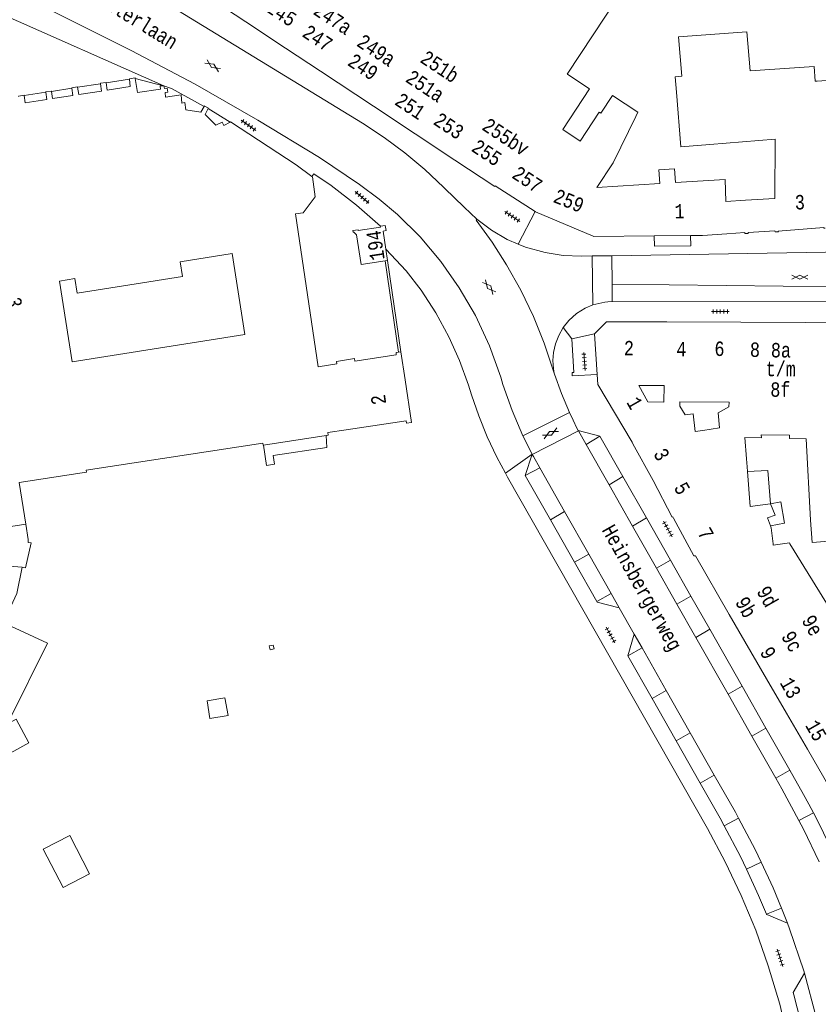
# Model space of a CAD drawing. Header units: metres. Extents: x 196790 to 198335, y 354523 to 356036.
# Tile 59 of 105: x 197660 to 197760, y 354711 to 354833. Entities that reach past the tile are written whole.
import ezdxf

# ---------------------------------------------------------------- set-up
doc = ezdxf.new("R2010")
doc.units = ezdxf.units.M
doc.linetypes.add('DGN Style 2', pattern=[186.027128, 111.616277, -74.410851])
for name, color, linetype, lineweight in [('afdak', 252, 'DGN Style 2', 18), ('betreedbaar trafogebouw tevens pand', 252, 'Continuous', 18), ('bij- of bedrijfsgebouw', 252, 'Continuous', 18), ('functiescheiding', 252, 'Continuous', 18), ('hoofdgebouw', 252, 'Continuous', 18), ('huisnummer BAG', 252, 'Continuous', 18), ('kant asfaltverharding', 252, 'Continuous', 18), ('kant klinkerverharding', 252, 'Continuous', 18), ('kant muur (extern)', 252, 'Continuous', 18), ('kant tegelverharding', 252, 'Continuous', 18), ('kunstwerken', 252, 'Continuous', 18), ('raster', 252, 'Continuous', 18), ('straatnaam', 252, 'Continuous', 18), ('tuinhuis', 252, 'DGN Style 2', 18), ('verh asfaltsymbool', 2, 'Continuous', 0), ('verh tegelsymbool', 2, 'Continuous', 0), ('vlakafsluiter grijs', 252, 'DGN Style 2', 18)]:
    doc.layers.add(name, color=color, linetype=linetype, lineweight=lineweight)
doc.styles.add('Style-Courier New', font='cour.ttf')

# ---------------------------------------------------------------- blocks, each defined once
blk = doc.blocks.new('S612')
at = {"layer": 'verh asfaltsymbool', "color": 252}
for p, q in [((-0.99, -0.26), (0.01, 0.24)), ((0.01, -0.26), (-0.99, 0.24)), ((0.01, 0.24), (1.01, -0.26)), ((1.01, 0.24), (0.01, -0.26))]:
    blk.add_line(p, q, dxfattribs=at)
blk = doc.blocks.new('S642')
at = {"layer": 'verh tegelsymbool', "color": 252}
for p, q in [((-1.12, 0), (1.12, 0)), ((-0.9, -0.25), (-0.9, 0.25)), ((-0.45, -0.25), (-0.45, 0.25)), ((0, -0.25), (0, 0.25)), ((0.45, -0.25), (0.45, 0.25)), ((0.9, -0.25), (0.9, 0.25))]:
    blk.add_line(p, q, dxfattribs=at)

msp = doc.modelspace()

# ---------------------------------------------------------------- linework, layer by layer
at = {"layer": 'afdak', "flags": 128}
for points in [[(197690.715, 354780.293), (197691.093, 354777.749), (197692.078, 354777.913), (197691.941, 354778.99), (197698.633, 354779.997), (197698.537, 354781.478)], [(197751.119, 354777.001), (197753.642, 354777.095), (197753.966, 354772.942)], [(197753.966, 354772.942), (197755.26, 354773.205), (197755.72, 354770.534), (197753.977, 354770.233)], [(197658.648, 354757.929), (197663.764, 354755.565), (197659.076, 354746.113), (197653.982, 354748.538), (197658.648, 354757.929)]]:
    msp.add_lwpolyline(points, dxfattribs=at)
at = {"layer": 'betreedbaar trafogebouw tevens pand'}
for p, q in [((197706.207, 354803.295), (197705.999, 354804.717)), ((197705.889, 354803.247), (197706.207, 354803.295))]:
    msp.add_line(p, q, dxfattribs=at)
at = {"layer": 'betreedbaar trafogebouw tevens pand', "flags": 128}
for points in [[(197705.309, 354807.577), (197705.291, 354807.573), (197705.302, 354807.472), (197702.536, 354807.061), (197702.507, 354807.15), (197701.868, 354807.049), (197701.91, 354806.841), (197702.003, 354806.86), (197702.311, 354806.506), (197702.89, 354802.794), (197705.889, 354803.247)], [(197705.309, 354807.577), (197705.917, 354807.693), (197706.04, 354807.046), (197705.666, 354806.987), (197705.999, 354804.717)]]:
    msp.add_lwpolyline(points, dxfattribs=at)
at = {"layer": 'bij- of bedrijfsgebouw', "flags": 128}
for points in [[(197751.428, 354826.963), (197751.044, 354831.844), (197742.486, 354831.224), (197742.916, 354826.312)], [(197742.257, 354824.326), (197742.1, 354826.208), (197742.916, 354826.312)], [(197742.257, 354824.326), (197742.796, 354817.468), (197746.401, 354817.769)]]:
    msp.add_lwpolyline(points, dxfattribs=at)
at = {"layer": 'functiescheiding'}
for p, q in [((197731.8, 354797.77), (197731.74, 354803.872)), ((197723.084, 354781.44), (197728.901, 354784.358)), ((197730.003, 354782.058), (197724.246, 354779.12)), ((197732.698, 354781.404), (197730.964, 354780.369)), ((197725.181, 354777.46), (197723.376, 354776.5)), ((197733.838, 354775.316), (197735.568, 354776.357)), ((197726.512, 354770.979), (197728.293, 354771.983)), ((197738.499, 354771.204), (197736.76, 354770.182)), ((197731.302, 354766.688), (197729.518, 354765.688)), ((197739.748, 354764.928), (197741.499, 354765.93)), ((197732.32, 354760.755), (197734.096, 354761.77)), ((197742.307, 354760.432), (197744.052, 354761.442)), ((197746.403, 354757.309), (197744.656, 354756.302)), ((197737.949, 354754.99), (197736.174, 354753.986)), ((197739.2, 354748.675), (197740.962, 354749.688)), ((197748.686, 354749.216), (197750.434, 354750.221)), ((197753.407, 354744.994), (197751.666, 354743.98)), ((197743.971, 354744.389), (197742.218, 354743.379)), ((197756.397, 354739.737), (197754.643, 354738.748)), ((197745.227, 354738.098), (197746.972, 354739.104)), ((197749.984, 354733.768), (197748.207, 354732.808)), ((197759.336, 354734.423), (197757.529, 354733.456)), ((197750.972, 354727.404), (197752.811, 354728.274)), ((197755.337, 354722.531), (197753.496, 354721.758))]:
    msp.add_line(p, q, dxfattribs=at)
at = {"layer": 'hoofdgebouw'}
for p, q in [((197684.406, 354835.81), (197688.51, 354833.095)), ((197688.51, 354833.095), (197693.476, 354829.81)), ((197693.476, 354829.81), (197697.831, 354826.928)), ((197697.831, 354826.928), (197704.426, 354822.565)), ((197728.693, 354826.495), (197728.605, 354826.553)), ((197678.174, 354825.083), (197678.292, 354825.098)), ((197704.426, 354822.565), (197709.635, 354819.119)), ((197714.584, 354815.845), (197709.635, 354819.119)), ((197719.629, 354812.633), (197724.613, 354809.401)), ((197740.174, 354812.906), (197732.322, 354812.411)), ((197739.479, 354806.375), (197744.01, 354806.411)), ((197741.06, 354795.644), (197750.287, 354795.608)), ((197750.287, 354795.608), (197758.321, 354795.576)), ((197758.321, 354795.576), (197765.515, 354795.485)), ((197732.368, 354789.071), (197732.022, 354794.157)), ((197707.859, 354791.932), (197707.569, 354791.893)), ((197708.38, 354788.435), (197707.859, 354791.932)), ((197698.537, 354781.478), (197690.715, 354780.293)), ((197744.565, 354781.976), (197745.54, 354782.117)), ((197752.838, 354781.543), (197756.368, 354781.521)), ((197750.999, 354778.562), (197750.795, 354781.213)), ((197758.421, 354781.076), (197758.968, 354770.933)), ((197751.076, 354777.565), (197750.999, 354778.562)), ((197751.119, 354777.001), (197751.076, 354777.565)), ((197751.457, 354772.621), (197751.119, 354777.001)), ((197741.888, 354771.17), (197744.435, 354766.469)), ((197754.081, 354769.949), (197753.977, 354770.233)), ((197754.081, 354769.949), (197754.316, 354767.974)), ((197754.316, 354767.974), (197754.337, 354767.796)), ((197753.503, 354751.119), (197755.977, 354746.859)), ((197755.977, 354746.859), (197758.586, 354742.367)), ((197765.543, 354730.282), (197758.586, 354742.367))]:
    msp.add_line(p, q, dxfattribs=at)
at = {"layer": 'hoofdgebouw', "flags": 128}
for points in [[(197728.605, 354826.553), (197735.023, 354836.285), (197734.988, 354841.012)], [(197766.197, 354834.461), (197769.071, 354826.36), (197759.819, 354825.694)], [(197759.819, 354825.694), (197759.548, 354825.675), (197759.418, 354827.519), (197751.428, 354826.963)], [(197670.361, 354825.354), (197670.352, 354825.415), (197671.065, 354825.519), (197671.072, 354825.472)], [(197671.072, 354825.472), (197671.207, 354824.549), (197674.085, 354825.022), (197673.978, 354825.919)], [(197673.978, 354825.919), (197673.971, 354825.98), (197674.685, 354826.089), (197674.701, 354825.997)], [(197674.701, 354825.997), (197675, 354824.252), (197677.858, 354824.684), (197677.817, 354825.036), (197678.174, 354825.083)], [(197730.238, 354818.194), (197728.049, 354819.632), (197731.393, 354824.722), (197728.693, 354826.495)], [(197660.842, 354823.878), (197660.98, 354822.974), (197663.665, 354823.38), (197663.532, 354824.313)], [(197663.532, 354824.313), (197663.527, 354824.346), (197664.236, 354824.447), (197664.243, 354824.404)], [(197664.243, 354824.404), (197664.388, 354823.505), (197666.915, 354823.876), (197666.796, 354824.801)], [(197666.796, 354824.801), (197666.788, 354824.867), (197667.5, 354824.958), (197667.507, 354824.914)], [(197667.507, 354824.914), (197667.653, 354823.997), (197670.49, 354824.442), (197670.361, 354825.354)], [(197678.292, 354825.098), (197678.35, 354824.758), (197678.699, 354824.8), (197678.796, 354824.322), (197678.453, 354824.252), (197678.492, 354823.692), (197680.419, 354823.956), (197680.526, 354822.949), (197680.912, 354822.997), (197681.034, 354822.097), (197682.898, 354821.818), (197683.291, 354822.528)], [(197660.128, 354823.783), (197660.122, 354823.82), (197660.833, 354823.936), (197660.842, 354823.878)], [(197736.249, 354819.412), (197737.198, 354821.285), (197737.436, 354821.797), (197734.285, 354823.902), (197732.795, 354821.673)], [(197683.291, 354822.528), (197683.325, 354822.589), (197683.851, 354822.306), (197683.822, 354822.25)], [(197683.822, 354822.25), (197683.45, 354821.525), (197684.785, 354820.178), (197685.561, 354820.569), (197685.765, 354820.139), (197686.534, 354820.552)], [(197732.795, 354821.673), (197732.588, 354821.808), (197730.238, 354818.194)], [(197686.534, 354820.552), (197686.602, 354820.589), (197694.806, 354815.223), (197696.751, 354813.79)], [(197732.322, 354812.411), (197734.347, 354815.495), (197736.249, 354819.412)], [(197746.401, 354817.769), (197754.565, 354818.451), (197754.537, 354811.061), (197750.879, 354810.817)], [(197719.629, 354812.633), (197719.57, 354812.546), (197714.584, 354815.845)], [(197740.174, 354812.906), (197740.064, 354814.635), (197742.021, 354814.759), (197742.131, 354813.029)], [(197694.714, 354809.119), (197695.678, 354809.26), (197697.177, 354811.258), (197696.813, 354813.744), (197696.751, 354813.79)], [(197750.879, 354810.817), (197748.39, 354810.651), (197748.34, 354813.421), (197742.131, 354813.029)], [(197707.569, 354791.893), (197707.253, 354791.85), (197707.285, 354791.551), (197702.101, 354790.762), (197702.052, 354791.069), (197699.844, 354790.73), (197699.87, 354790.418), (197697.533, 354790.061), (197694.714, 354809.119)], [(197724.613, 354809.401), (197724.658, 354809.372), (197731.858, 354806.349)], [(197751.214, 354806.795), (197754.535, 354807.01), (197754.568, 354806.877), (197754.962, 354806.889), (197754.959, 354806.959), (197760.634, 354807.437), (197760.648, 354807.329), (197760.81, 354807.34)], [(197731.858, 354806.349), (197731.938, 354806.316), (197739.479, 354806.375)], [(197744.01, 354806.411), (197745.503, 354806.423), (197748.549, 354806.618), (197750.786, 354806.791), (197750.796, 354806.659), (197751.217, 354806.667), (197751.214, 354806.795)], [(197688.388, 354794.06), (197666.85, 354790.659), (197665.257, 354800.745), (197667.156, 354801.044), (197667.445, 354799.214), (197680.616, 354801.294), (197680.322, 354803.159), (197686.79, 354804.181), (197688.388, 354794.06)], [(197732.022, 354794.157), (197733.498, 354795.674), (197741.06, 354795.644)], [(197732.368, 354789.071), (197732.453, 354787.823), (197736.715, 354780.631), (197736.824, 354780.433)], [(197701.035, 354782.201), (197708.524, 354783.311), (197708.574, 354783), (197709.176, 354783.097), (197708.38, 354788.435)], [(197740.685, 354785.625), (197738.686, 354785.693), (197737.532, 354787.738), (197740.702, 354787.726), (197740.685, 354785.625)], [(197745.54, 354782.117), (197747.613, 354782.417), (197747.445, 354784.3), (197748.801, 354785.054), (197748.805, 354785.624), (197742.666, 354785.672), (197742.661, 354785.142), (197743.343, 354784.062), (197744.327, 354784.169), (197744.565, 354781.976)], [(197701.035, 354782.201), (197698.743, 354781.862), (197698.794, 354781.517), (197698.537, 354781.478)], [(197752.838, 354781.543), (197752.845, 354781.189), (197750.795, 354781.213)], [(197756.368, 354781.521), (197756.365, 354781.089), (197758.421, 354781.076)], [(197690.715, 354780.293), (197690.661, 354780.285), (197690.624, 354780.532), (197668.57, 354777.155), (197668.608, 354776.908), (197660.237, 354775.626)], [(197736.824, 354780.433), (197739.349, 354775.859), (197741.698, 354771.276), (197741.801, 354771.33), (197741.888, 354771.17)], [(197765.538, 354778.83), (197765.965, 354768.669), (197759.171, 354768.133), (197758.968, 354770.933)], [(197753.966, 354772.942), (197753.02, 354772.851), (197751.457, 354772.621)], [(197753.977, 354770.233), (197753.621, 354771.207), (197754.56, 354771.551), (197753.966, 354772.942)], [(197760.957, 354760.571), (197756.386, 354767.953), (197756.362, 354768.107), (197754.337, 354767.796)], [(197744.435, 354766.469), (197744.442, 354766.457), (197744.624, 354766.484), (197748.844, 354759.14), (197753.503, 354751.119)]]:
    msp.add_lwpolyline(points, dxfattribs=at)
at = {"layer": 'kant asfaltverharding'}
for p, q in [((197734.163, 354803.902), (197734.204, 354800.353)), ((197734.204, 354800.353), (197734.229, 354798.192)), ((197723.084, 354781.44), (197724.225, 354779.159)), ((197729.975, 354782.112), (197730.003, 354782.058)), ((197730.003, 354782.058), (197730.964, 354780.369)), ((197730.964, 354780.369), (197733.838, 354775.316)), ((197724.225, 354779.159), (197724.246, 354779.12)), ((197728.293, 354771.983), (197725.181, 354777.46)), ((197733.838, 354775.316), (197736.76, 354770.182)), ((197731.302, 354766.688), (197728.293, 354771.983)), ((197736.76, 354770.182), (197739.748, 354764.928)), ((197734.096, 354761.77), (197731.302, 354766.688)), ((197739.748, 354764.928), (197742.307, 354760.432)), ((197735.112, 354759.982), (197734.096, 354761.77)), ((197742.307, 354760.432), (197744.656, 354756.302)), ((197735.112, 354759.982), (197736.986, 354756.684)), ((197736.986, 354756.684), (197737.949, 354754.99)), ((197744.656, 354756.302), (197748.686, 354749.216)), ((197737.949, 354754.99), (197740.962, 354749.688)), ((197740.962, 354749.688), (197743.971, 354744.389)), ((197748.686, 354749.216), (197751.666, 354743.98)), ((197743.971, 354744.389), (197746.972, 354739.104)), ((197751.666, 354743.98), (197754.643, 354738.748)), ((197755.337, 354722.531), (197756.101, 354720.651))]:
    msp.add_line(p, q, dxfattribs=at)
at = {"layer": 'kant asfaltverharding', "flags": 128}
for points in [[(197717.342, 354808.457), (197715.742, 354809.942), (197713.318, 354812.342), (197713.188, 354812.466), (197710.835, 354814.672), (197708.353, 354816.741), (197705.755, 354818.662), (197703.054, 354820.426), (197674.466, 354837.927), (197667.536, 354842.25)], [(197663.474, 354834.858), (197674.214, 354829.496), (197682.193, 354825.284), (197689.997, 354820.796), (197697.709, 354816.145), (197702.71, 354812.786), (197705.128, 354810.979), (197707.456, 354809.057), (197710.274, 354806.244), (197712.838, 354803.197), (197715.147, 354799.914), (197717.158, 354796.44), (197718.913, 354792.667), (197720.323, 354788.753), (197720.6, 354787.859), (197721.731, 354784.607), (197723.084, 354781.44)], [(197727.035, 354789.124), (197725.749, 354793.002), (197724.412, 354796.316), (197722.835, 354799.596), (197721.058, 354802.773), (197719.242, 354805.612), (197717.263, 354808.34), (197717.342, 354808.457)], [(197734.163, 354803.902), (197775.396, 354804.6), (197779.243, 354804.653), (197783.096, 354804.694), (197790.782, 354804.732), (197794.996, 354804.734), (197797.103, 354804.723), (197799.21, 354804.696), (197801.435, 354804.653), (197803.659, 354804.599), (197805.883, 354804.53), (197808.106, 354804.44), (197810.191, 354804.338), (197812.276, 354804.219), (197814.36, 354804.083), (197816.442, 354803.932)], [(197734.229, 354798.192), (197781.767, 354798.171), (197787.285, 354798.141), (197792.801, 354798.003), (197813.799, 354797.556), (197816.026, 354799.436)], [(197728.901, 354784.358), (197727.912, 354786.719), (197727.035, 354789.124)], [(197728.901, 354784.358), (197729.348, 354783.382), (197729.814, 354782.415), (197729.975, 354782.112)], [(197725.181, 354777.46), (197724.392, 354778.848), (197724.246, 354779.12)], [(197746.972, 354739.104), (197749.597, 354734.492), (197749.984, 354733.768)], [(197754.643, 354738.748), (197755.411, 354737.398), (197757.529, 354733.456)], [(197749.984, 354733.768), (197752.078, 354729.846), (197752.811, 354728.274)], [(197757.529, 354733.456), (197758.112, 354732.372), (197760.07, 354728.291)], [(197752.811, 354728.274), (197754.304, 354725.072), (197755.337, 354722.531)], [(197758.229, 354714.396), (197758.132, 354714.717), (197756.365, 354719.949), (197756.101, 354720.651)], [(197761.457, 354699.717), (197760.937, 354703.041), (197759.7, 354708.919), (197758.229, 354714.396)]]:
    msp.add_lwpolyline(points, dxfattribs=at)
at = {"layer": 'kant klinkerverharding'}
for p, q in [((197729.975, 354782.112), (197732.698, 354781.404)), ((197732.698, 354781.404), (197735.568, 354776.357)), ((197723.376, 354776.5), (197724.225, 354779.159)), ((197726.512, 354770.979), (197723.376, 354776.5)), ((197735.568, 354776.357), (197738.499, 354771.204)), ((197658.086, 354769.955), (197661.044, 354770.412)), ((197729.518, 354765.688), (197726.512, 354770.979)), ((197738.499, 354771.204), (197741.499, 354765.93)), ((197732.32, 354760.755), (197729.518, 354765.688)), ((197741.499, 354765.93), (197744.052, 354761.442)), ((197744.052, 354761.442), (197746.403, 354757.309)), ((197746.403, 354757.309), (197750.434, 354750.221)), ((197736.986, 354756.684), (197736.174, 354753.986)), ((197736.174, 354753.986), (197739.2, 354748.675)), ((197750.434, 354750.221), (197753.407, 354744.994)), ((197739.2, 354748.675), (197742.218, 354743.379)), ((197753.407, 354744.994), (197756.397, 354739.737)), ((197742.218, 354743.379), (197745.227, 354738.098))]:
    msp.add_line(p, q, dxfattribs=at)
at = {"layer": 'kant klinkerverharding', "flags": 128}
for points in [[(197735.112, 354759.982), (197732.352, 354760.699), (197732.32, 354760.755)], [(197756.397, 354739.737), (197758.111, 354736.707), (197758.771, 354735.493), (197759.336, 354734.423)], [(197745.227, 354738.098), (197747.714, 354733.734), (197748.207, 354732.808)], [(197759.336, 354734.423), (197760.048, 354733.042), (197760.603, 354731.929), (197761.143, 354730.808), (197761.937, 354729.107)], [(197748.207, 354732.808), (197750.246, 354728.98), (197750.972, 354727.404)], [(197750.972, 354727.404), (197752.501, 354724.089), (197753.496, 354721.758)], [(197753.496, 354721.758), (197753.514, 354721.715), (197756.101, 354720.651)], [(197759.473, 354699.419), (197759.099, 354701.916), (197758.134, 354706.839), (197756.903, 354711.715), (197756.815, 354712.02), (197758.229, 354714.396)]]:
    msp.add_lwpolyline(points, dxfattribs=at)
at = {"layer": 'kant muur (extern)'}
for p, q in [((197707.569, 354791.893), (197705.889, 354803.247)), ((197707.859, 354791.932), (197706.207, 354803.295)), ((197660.237, 354775.626), (197661.044, 354770.412)), ((197661.009, 354764.96), (197660.618, 354765.042))]:
    msp.add_line(p, q, dxfattribs=at)
at = {"layer": 'kant muur (extern)', "flags": 128}
for points in [[(197661.721, 354768.08), (197661.33, 354768.121), (197661.337, 354768.519), (197661.044, 354770.412)], [(197660.618, 354765.042), (197659.934, 354761.755), (197655.652, 354752.581), (197653.096, 354747.539)]]:
    msp.add_lwpolyline(points, dxfattribs=at)
at = {"layer": 'kant tegelverharding'}
msp.add_line((197731.74, 354803.872), (197734.163, 354803.902), dxfattribs=at)
at = {"layer": 'kant tegelverharding', "flags": 128}
for points in [[(197705.309, 354807.577), (197702.323, 354810.226), (197699.178, 354812.684), (197696.976, 354814.118), (197696.751, 354813.79)], [(197717.342, 354808.457), (197719.147, 354807.081), (197721.109, 354805.941), (197722.496, 354805.364)], [(197739.479, 354806.375), (197739.522, 354805.094), (197744.033, 354805.126), (197744.01, 354806.411)], [(197645.634, 354805.275), (197645.501, 354805.25), (197657.496, 354770.24), (197657.785, 354768.019), (197657.876, 354766.649), (197657.845, 354765.277), (197660.618, 354765.042)], [(197705.999, 354804.717), (197708.513, 354802.005), (197710.392, 354799.596), (197712.233, 354796.767), (197713.843, 354793.8), (197715.18, 354790.819), (197716.287, 354787.745), (197716.661, 354786.57), (197717.583, 354783.917), (197718.643, 354781.312), (197719.838, 354778.766), (197720.893, 354776.792)], [(197722.496, 354805.364), (197723.426, 354804.977), (197725.843, 354804.304), (197728.106, 354803.948), (197730.394, 354803.854), (197731.74, 354803.872)], [(197728.104, 354794.959), (197728.817, 354795.834), (197729.785, 354796.683), (197730.875, 354797.367), (197731.8, 354797.77)], [(197731.8, 354797.77), (197733.327, 354798.124), (197733.676, 354798.165), (197734.229, 354798.192)], [(197727.035, 354789.124), (197726.96, 354789.473), (197726.901, 354789.825), (197726.834, 354790.822), (197726.915, 354791.817), (197727.163, 354792.916), (197727.554, 354793.973), (197728.104, 354794.959)], [(197729.173, 354793.524), (197729.425, 354789.353), (197729.221, 354789.334), (197729.249, 354788.92), (197732.368, 354789.071)], [(197720.893, 354776.792), (197721.162, 354776.289), (197746.104, 354732.445), (197748.321, 354728.318), (197750.335, 354724.087), (197752.133, 354719.761), (197753.705, 354715.347), (197755.129, 354710.561), (197756.291, 354705.704), (197757.219, 354700.798), (197757.94, 354695.857), (197758.329, 354691.975), (197758.533, 354688.078), (197758.572, 354684.177), (197758.467, 354680.277), (197757.983, 354669.572), (197757.87, 354669.572), (197757.859, 354669.219)]]:
    msp.add_lwpolyline(points, dxfattribs=at)
at = {"layer": 'kunstwerken', "flags": 128}
for points in [[(197691.926, 354755.347), (197691.431, 354755.227), (197691.552, 354754.734), (197692.041, 354754.858), (197691.926, 354755.347)], [(197685.878, 354748.77), (197686.284, 354746.555), (197684.017, 354746.161), (197683.678, 354748.367), (197685.878, 354748.77)]]:
    msp.add_lwpolyline(points, dxfattribs=at)
at = {"layer": 'raster'}
for p, q in [((197671.072, 354825.472), (197673.978, 354825.919)), ((197674.701, 354825.997), (197678.174, 354825.083)), ((197660.842, 354823.878), (197663.532, 354824.313)), ((197664.243, 354824.404), (197666.796, 354824.801)), ((197667.507, 354824.914), (197670.361, 354825.354)), ((197683.822, 354822.25), (197686.534, 354820.552)), ((197661.721, 354768.08), (197661.009, 354764.96))]:
    msp.add_line(p, q, dxfattribs=at)
at = {"layer": 'raster', "flags": 128}
msp.add_lwpolyline([(197683.291, 354822.528), (197679.231, 354824.761), (197678.292, 354825.098)], dxfattribs=at)
at = {"layer": 'tuinhuis', "flags": 128}
for points in [[(197655.791, 354743.867), (197659.837, 354746.095), (197661.447, 354743.126), (197657.41, 354740.936), (197655.791, 354743.867)], [(197669.016, 354726.805), (197666.542, 354731.6), (197663.23, 354729.891), (197665.704, 354725.096), (197669.016, 354726.805)]]:
    msp.add_lwpolyline(points, dxfattribs=at)
at = {"layer": 'vlakafsluiter grijs'}
for p, q in [((197653.312, 354836.138), (197678.292, 354825.098)), ((197724.613, 354809.401), (197722.496, 354805.364)), ((197734.204, 354800.353), (197816.026, 354799.436)), ((197728.104, 354794.959), (197729.173, 354793.524)), ((197729.173, 354793.524), (197732.022, 354794.157)), ((197724.225, 354779.159), (197720.893, 354776.792))]:
    msp.add_line(p, q, dxfattribs=at)

# ---------------------------------------------------------------- block references
at = {"layer": 'verh asfaltsymbool'}
for p, rotation in [((197684.368, 354827.616), 327.3267225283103), ((197718.875, 354800.001), 310.4583817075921), ((197726.515, 354781.758), 27.05168221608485)]:
    msp.add_blockref('S612', p, dxfattribs=dict(at, rotation=rotation))
msp.add_blockref('S612', (197757.644, 354801.256), dxfattribs=at)
at = {"layer": 'verh tegelsymbool'}
for p, rotation in [((197688.841, 354820.177), 325.4678754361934), ((197703.024, 354811.178), 319.5852346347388), ((197721.776, 354808.788), 326.5799688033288), ((197730.769, 354790.724), 273.8978962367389), ((197741.174, 354769.819), 299.2048403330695), ((197734.021, 354756.6), 299.6667152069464), ((197755.162, 354716.326), 108.4168344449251)]:
    msp.add_blockref('S642', p, dxfattribs=dict(at, rotation=rotation))
msp.add_blockref('S642', (197747.722, 354796.955), dxfattribs=at)

# ---------------------------------------------------------------- texts
at = {"layer": 'huisnummer BAG', "style": 'Style-Courier New', "width": 0.694444}
for s, rotation, p in [('245', 326.57997, (197690.91, 354834.453)), ('247a', 326.57997, (197696.796, 354834.113)), ('247', 326.57997, (197695.416, 354831.336)), ('249a', 326.57997, (197702.216, 354830.162)), ('251b', 326.57997, (197710.13, 354828.126)), ('249', 326.57997, (197701.08, 354827.748)), ('251a', 326.57997, (197708.31, 354825.7)), ('251', 326.57997, (197706.959, 354822.844)), ('253', 326.57997, (197711.786, 354820.39)), ('255bv', 326.5006, (197717.847, 354819.712)), ('255', 326.57997, (197716.523, 354817.046)), ('257', 326.57997, (197721.59, 354813.706)), ('259', 337.92206, (197726.748, 354810.64)), ('3', 1.71836, (197757.045, 354809.665)), ('1', 0.45836, (197742.011, 354808.556)), ('194', 98.34087, (197705.846, 354803.45)), ('3', 278.34087, (197658.649, 354798.605)), ('2', 359.59894, (197735.681, 354791.48)), ('4', 359.59894, (197742.227, 354791.361)), ('6', 359.59894, (197746.985, 354791.405)), ('8', 359.59894, (197751.413, 354791.286)), ('8a', 359.59894, (197754.027, 354791.229)), ('t/m', 359.59894, (197753.373, 354788.877)), ('8f', 359.59894, (197753.958, 354786.316)), ('2', 98.34087, (197706.043, 354785.458)), ('1', 299.74488, (197735.956, 354785.633)), ('3', 299.74488, (197739.308, 354779.205)), ('5', 299.74488, (197741.866, 354774.977)), ('7', 299.74488, (197744.822, 354769.329)), ('9d', 299.74488, (197752.187, 354762.041)), ('9b', 299.74488, (197749.511, 354760.703)), ('9e', 299.74488, (197757.807, 354758.428)), ('9c', 299.74488, (197755.262, 354756.425)), ('9', 299.74488, (197752.6, 354754.462)), ('13', 299.74488, (197755.085, 354750.648)), ('15', 299.74488, (197758.268, 354745.327))]:
    msp.add_text(s, height=1.8, rotation=rotation, dxfattribs=at).set_placement(p)
at = {"layer": 'straatnaam', "style": 'Style-Courier New', "width": 0.694444}
for s, rotation, p in [('Kapellerlaan', 328.32868, (197666.501, 354837.472)), ('Heinsbergerweg', 299.28283, (197732.882, 354769.699))]:
    msp.add_text(s, height=1.8, rotation=rotation, dxfattribs=at).set_placement(p)

doc.saveas('drawing.dxf')
